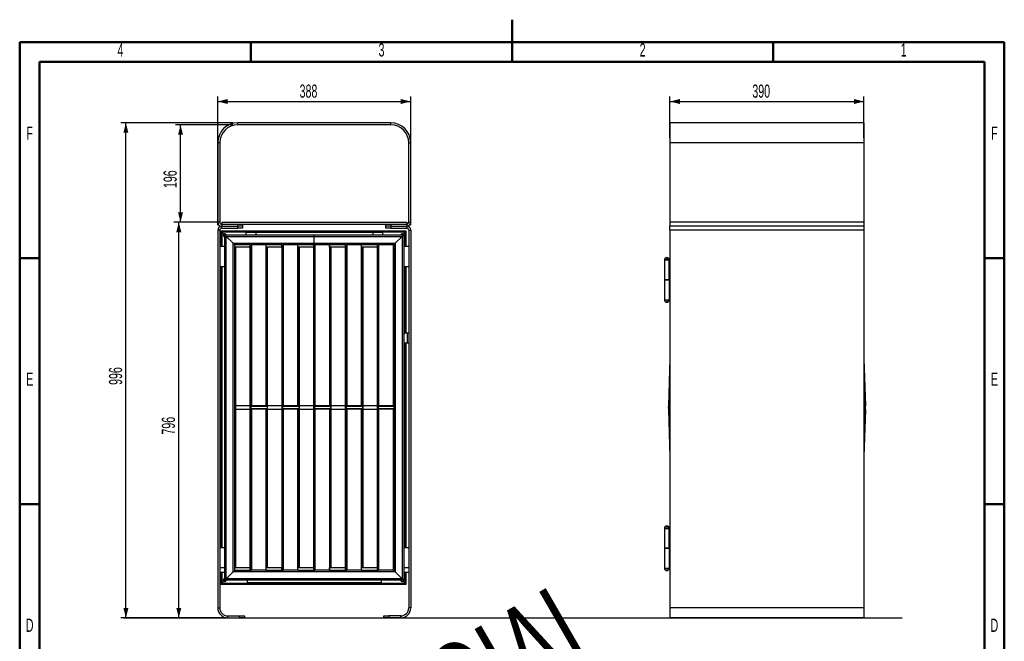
# Model space of a CAD drawing. Header units: millimetres. Extents: x 15 to 2085, y 15 to 2955.
# Tile 4 of 4: x 60 to 2040, y 1704 to 2955. Entities that reach past the tile are written whole.
import ezdxf

# ---------------------------------------------------------------- set-up
doc = ezdxf.new("R2010")
doc.units = ezdxf.units.MM
doc.header["$LTSCALE"] = 10
doc.layers.add('FORMAT', color=7, linetype='Continuous')
doc.styles.add('SLDTEXTSTYLE0', font='TXT', dxfattribs={"width": 0.605})
doc.dimstyles.new('SLDDIMSTYLE0', dxfattribs={"dimtxt": 25.683187, "dimasz": 20, "dimexe": 0, "dimexo": 0.0625, "dimgap": 6.420797, "dimtad": 1, "dimrnd": 1e-09, "dimzin": 12, "dimdsep": 46, "dimtxsty": 'SLDTEXTSTYLE0', "dimsah": 1, "dimcen": 0.09, "dimadec": 0, "dimazin": 3, "dimtfac": 1, "dimtofl": 0, "dimtmove": 0, "dimatfit": 3, "dimfxl": 1, "dimfrac": 2, "dimtolj": 1, "dimtzin": 12, "dimarcsym": 0})

# ---------------------------------------------------------------- blocks, each defined once
blk = doc.blocks.new('_D')
at = {"layer": 'FORMAT'}
for p, q in [((488.4, 2747.5), (263.7, 2747.5)), ((273.6, 1751.5), (273.6, 2747.5)), ((468.4, 1751.5), (263.7, 1751.5))]:
    blk.add_line(p, q, dxfattribs=at)
for points in [[(273.6, 2747.5), (268.6, 2727.5), (278.6, 2727.5)], [(273.6, 1751.5), (278.6, 1771.5), (268.6, 1771.5)]]:
    blk.add_solid(points, dxfattribs=at)
at = {"layer": 'FORMAT', "insert": (239.5, 2220.2), "char_height": 26.46, "attachment_point": 1, "rotation": 90, "style": 'SLDTEXTSTYLE0'}
blk.add_mtext('996', dxfattribs=at)
blk = doc.blocks.new('_D_1')
at = {"layer": 'FORMAT'}
for p, q in [((456.4, 2547.5), (370, 2547.5)), ((379.9, 1751.5), (379.9, 2547.5)), ((468.4, 1751.5), (370, 1751.5))]:
    blk.add_line(p, q, dxfattribs=at)
for points in [[(379.9, 2547.5), (374.9, 2527.5), (384.9, 2527.5)], [(379.9, 1751.5), (384.9, 1771.5), (374.9, 1771.5)]]:
    blk.add_solid(points, dxfattribs=at)
at = {"layer": 'FORMAT', "insert": (345.8, 2120.2), "char_height": 26.46, "attachment_point": 1, "rotation": 90, "style": 'SLDTEXTSTYLE0'}
blk.add_mtext('796', dxfattribs=at)
blk = doc.blocks.new('_D_2')
at = {"layer": 'FORMAT'}
for p, q in [((488.4, 2743.5), (373.5, 2743.5)), ((383.4, 2547.5), (383.4, 2743.5)), ((456.4, 2547.5), (373.5, 2547.5))]:
    blk.add_line(p, q, dxfattribs=at)
for points in [[(383.4, 2743.5), (378.4, 2723.5), (388.4, 2723.5)], [(383.4, 2547.5), (388.4, 2567.5), (378.4, 2567.5)]]:
    blk.add_solid(points, dxfattribs=at)
at = {"layer": 'FORMAT', "insert": (349.3, 2616.2), "char_height": 26.46, "attachment_point": 1, "rotation": 90, "style": 'SLDTEXTSTYLE0'}
blk.add_mtext('196', dxfattribs=at)
blk = doc.blocks.new('_D_3')
at = {"layer": 'FORMAT'}
for p, q in [((458.3, 2541.5), (458.3, 2800.3)), ((846.3, 2541.5), (846.3, 2800.3)), ((458.3, 2790.4), (846.3, 2790.4))]:
    blk.add_line(p, q, dxfattribs=at)
for points in [[(458.3, 2790.4), (478.3, 2785.4), (478.3, 2795.4)], [(846.3, 2790.4), (826.3, 2795.4), (826.3, 2785.4)]]:
    blk.add_solid(points, dxfattribs=at)
at = {"layer": 'FORMAT', "insert": (622.9, 2824.5), "char_height": 26.46, "attachment_point": 1, "style": 'SLDTEXTSTYLE0'}
blk.add_mtext('388', dxfattribs=at)
blk = doc.blocks.new('_D_4')
at = {"layer": 'FORMAT'}
for p, q in [((1367.7, 2717.5), (1367.7, 2800.3)), ((1757.7, 2717.5), (1757.7, 2800.3)), ((1367.7, 2790.4), (1757.7, 2790.4))]:
    blk.add_line(p, q, dxfattribs=at)
for points in [[(1367.7, 2790.4), (1387.7, 2785.4), (1387.7, 2795.4)], [(1757.7, 2790.4), (1737.7, 2795.4), (1737.7, 2785.4)]]:
    blk.add_solid(points, dxfattribs=at)
at = {"layer": 'FORMAT', "insert": (1533.3, 2824.5), "char_height": 26.46, "attachment_point": 1, "style": 'SLDTEXTSTYLE0'}
blk.add_mtext('390', dxfattribs=at)

msp = doc.modelspace()

# ---------------------------------------------------------------- linework, layer by layer
at = {"color": 7, "linetype": 'Continuous', "lineweight": 50}
for p, q in [((1050, 2955.01), (1050, 2869.99)), ((60, 60), (60, 2910)), ((60, 2910), (2040, 2910)), ((525, 2870), (525, 2910)), ((1050, 2870), (1050, 2910)), ((1575, 2870), (1575, 2910)), ((2040, 2910), (2040, 60)), ((100, 100), (100, 2870)), ((100, 2870), (2000, 2870)), ((2000, 2870), (2000, 100)), ((100, 2475), (60, 2475)), ((2000, 2475), (2040, 2475)), ((100, 1980), (60, 1980)), ((2000, 1980), (2040, 1980))]:
    msp.add_line(p, q, dxfattribs=at)
at = {"color": 7, "linetype": 'Continuous', "lineweight": 25}
for p, q in [((806.339, 2747.548), (498.339, 2747.548)), ((498.339, 2743.548), (498.339, 2747.548)), ((806.339, 2743.548), (498.339, 2743.548)), ((806.339, 2743.548), (806.339, 2747.548)), ((1757.72, 2747.548), (1367.72, 2747.548)), ((1367.72, 2747.548), (1367.72, 2707.548)), ((1757.72, 2747.548), (1757.72, 2707.548)), ((458.339, 2707.548), (458.339, 2547.548)), ((462.339, 2707.548), (458.339, 2707.548)), ((462.339, 2707.548), (462.339, 2547.548)), ((842.339, 2547.548), (842.339, 2707.548)), ((842.339, 2707.548), (846.339, 2707.548)), ((846.339, 2547.548), (846.339, 2707.548)), ((1757.72, 2707.548), (1367.72, 2707.548)), ((1367.72, 2707.548), (1367.72, 2547.548)), ((1757.72, 2707.548), (1757.72, 2547.548)), ((462.339, 2547.548), (458.339, 2547.548)), ((466.339, 2547.548), (838.339, 2547.548)), ((466.339, 2547.548), (466.339, 2543.548)), ((466.339, 2543.548), (498.339, 2543.548)), ((466.339, 2543.548), (466.339, 2539.548)), ((466.339, 2543.548), (838.339, 2543.548)), ((466.339, 2539.548), (498.339, 2539.548)), ((466.339, 2535.548), (466.339, 2539.548)), ((466.339, 2535.548), (498.339, 2535.548)), ((498.339, 2539.548), (498.339, 2543.548)), ((508.339, 2539.548), (498.339, 2539.548)), ((498.339, 2535.548), (498.339, 2539.548)), ((508.339, 2535.548), (498.339, 2535.548)), ((508.339, 2543.548), (508.339, 2539.548)), ((508.339, 2539.548), (508.339, 2535.548)), ((796.339, 2539.548), (796.339, 2543.548)), ((806.339, 2539.548), (796.339, 2539.548)), ((796.339, 2535.548), (796.339, 2539.548)), ((806.339, 2535.548), (796.339, 2535.548)), ((806.339, 2543.548), (806.339, 2539.548)), ((806.339, 2543.548), (838.339, 2543.548)), ((806.339, 2539.548), (838.339, 2539.548)), ((806.339, 2539.548), (806.339, 2535.548)), ((806.339, 2535.548), (838.339, 2535.548)), ((838.339, 2547.548), (838.339, 2543.548)), ((838.339, 2543.548), (838.339, 2539.548)), ((838.339, 2535.548), (838.339, 2539.548)), ((842.339, 2547.548), (846.339, 2547.548)), ((1757.72, 2547.548), (1367.72, 2547.548)), ((1367.72, 2547.548), (1367.72, 2539.548)), ((1757.72, 2539.548), (1367.72, 2539.548)), ((1367.72, 2531.548), (1367.72, 2539.548)), ((1757.72, 2547.548), (1757.72, 2539.548)), ((1757.72, 2539.548), (1757.72, 2531.548)), ((462.339, 2531.548), (458.339, 2531.548)), ((458.339, 2531.548), (458.339, 1771.548)), ((462.339, 2531.548), (462.339, 1771.548)), ((466.339, 2527.548), (464.339, 2529.548)), ((837.339, 2529.548), (464.339, 2529.548)), ((464.339, 2529.548), (464.339, 2498.548)), ((470.218, 2523.67), (466.339, 2527.548)), ((514.839, 2527.548), (466.339, 2527.548)), ((466.339, 2527.548), (466.339, 2498.548)), ((470.839, 2522.048), (470.839, 2518.95)), ((472.339, 2520.548), (470.839, 2522.048)), ((472.339, 2522.048), (470.839, 2522.048)), ((472.339, 2522.048), (652.339, 2522.048)), ((472.339, 2522.048), (475.339, 2519.048)), ((472.339, 1827.048), (472.339, 2522.048)), ((475.339, 2519.048), (489.339, 2505.048)), ((475.339, 1830.048), (475.339, 2519.048)), ((475.339, 2519.048), (652.339, 2519.048)), ((514.839, 2527.548), (514.839, 2522.048)), ((514.839, 2527.548), (534.839, 2527.548)), ((534.839, 2527.548), (769.839, 2527.548)), ((534.839, 2527.548), (534.839, 2522.048)), ((652.339, 2519.048), (652.339, 2522.048)), ((652.339, 2522.048), (832.339, 2522.048)), ((652.339, 2505.048), (652.339, 2519.048)), ((652.339, 2519.048), (829.339, 2519.048)), ((769.839, 2527.548), (789.839, 2527.548)), ((769.839, 2527.548), (769.839, 2522.048)), ((789.839, 2527.548), (789.839, 2522.048)), ((835.339, 2527.548), (789.839, 2527.548)), ((829.339, 2519.048), (815.339, 2505.048)), ((832.339, 2522.048), (829.339, 2519.048)), ((829.339, 2519.048), (829.339, 1830.048)), ((831.461, 2523.67), (835.339, 2527.548)), ((832.339, 2522.048), (832.339, 1827.048)), ((835.339, 2527.548), (837.339, 2529.548)), ((835.339, 2498.548), (835.339, 2527.548)), ((837.339, 2498.548), (837.339, 2529.548)), ((842.339, 2531.548), (842.339, 1771.548)), ((842.339, 2531.548), (846.339, 2531.548)), ((846.339, 2531.548), (846.339, 1771.548)), ((1757.72, 2531.548), (1367.72, 2531.548)), ((1367.72, 2531.548), (1367.72, 1771.548)), ((1757.72, 2531.548), (1757.72, 1771.548)), ((472.339, 2498.548), (462.339, 2498.548)), ((489.339, 1844.048), (489.339, 2505.048)), ((489.339, 2505.048), (492.339, 2502.048)), ((489.339, 2505.048), (652.339, 2505.048)), ((492.339, 2497.048), (492.339, 2502.048)), ((523.339, 2502.048), (492.339, 2502.048)), ((523.339, 2497.048), (492.339, 2497.048)), ((492.339, 2177.048), (492.339, 2497.048)), ((493.339, 2497.048), (493.339, 2178.038)), ((493.839, 2497.048), (493.839, 2178.038)), ((522.839, 2497.048), (522.839, 2178.038)), ((523.339, 2497.048), (523.339, 2502.048)), ((523.339, 2502.048), (525.339, 2502.048)), ((525.339, 2497.048), (523.339, 2497.048)), ((523.339, 2497.048), (523.339, 2178.038)), ((525.339, 2502.048), (525.339, 2178.038)), ((525.839, 2502.048), (525.339, 2502.048)), ((554.839, 2502.048), (525.839, 2502.048)), ((525.839, 2502.048), (525.839, 2178.038)), ((554.839, 2502.048), (554.839, 2178.038)), ((555.339, 2502.048), (554.839, 2502.048)), ((555.339, 2497.048), (555.339, 2502.048)), ((587.339, 2502.048), (555.339, 2502.048)), ((587.339, 2497.048), (555.339, 2497.048)), ((555.339, 2497.048), (555.339, 2178.038)), ((557.339, 2497.048), (557.339, 2178.038)), ((557.839, 2497.048), (557.839, 2178.038)), ((586.839, 2497.048), (586.839, 2178.038)), ((587.339, 2497.048), (587.339, 2502.048)), ((587.339, 2502.048), (589.339, 2502.048)), ((589.339, 2497.048), (587.339, 2497.048)), ((587.339, 2497.048), (587.339, 2178.038)), ((589.339, 2502.048), (589.339, 2178.038)), ((589.839, 2502.048), (589.339, 2502.048)), ((589.839, 2502.048), (589.839, 2178.038)), ((618.839, 2502.048), (589.839, 2502.048)), ((618.839, 2502.048), (618.839, 2178.038)), ((619.339, 2502.048), (618.839, 2502.048)), ((619.339, 2497.048), (619.339, 2502.048)), ((651.339, 2502.048), (619.339, 2502.048)), ((651.339, 2497.048), (619.339, 2497.048)), ((619.339, 2497.048), (619.339, 2178.038)), ((621.339, 2497.048), (621.339, 2178.038)), ((621.839, 2497.048), (621.839, 2178.038)), ((650.839, 2497.048), (650.839, 2178.038)), ((651.339, 2497.048), (651.339, 2502.048)), ((651.339, 2502.048), (652.339, 2502.048)), ((653.339, 2497.048), (651.339, 2497.048)), ((651.339, 2497.048), (651.339, 2178.038)), ((652.339, 2502.048), (652.339, 2505.048)), ((652.339, 2505.048), (815.339, 2505.048)), ((652.339, 2502.048), (653.339, 2502.048)), ((653.339, 2502.048), (653.339, 2178.038)), ((653.839, 2502.048), (653.339, 2502.048)), ((653.839, 2502.048), (653.839, 2178.038)), ((682.839, 2502.048), (653.839, 2502.048)), ((682.839, 2502.048), (682.839, 2178.038)), ((683.339, 2502.048), (682.839, 2502.048)), ((683.339, 2497.048), (683.339, 2502.048)), ((715.339, 2502.048), (683.339, 2502.048)), ((715.339, 2497.048), (683.339, 2497.048)), ((683.339, 2497.048), (683.339, 2178.038)), ((685.339, 2497.048), (685.339, 2178.038)), ((685.839, 2497.048), (685.839, 2178.038)), ((714.839, 2497.048), (714.839, 2178.038)), ((715.339, 2497.048), (715.339, 2502.048)), ((715.339, 2502.048), (717.339, 2502.048)), ((717.339, 2497.048), (715.339, 2497.048)), ((715.339, 2497.048), (715.339, 2178.038)), ((717.339, 2502.048), (717.339, 2178.038)), ((717.839, 2502.048), (717.339, 2502.048)), ((717.839, 2502.048), (717.839, 2178.038)), ((746.839, 2502.048), (717.839, 2502.048)), ((746.839, 2502.048), (746.839, 2178.038)), ((747.339, 2502.048), (746.839, 2502.048)), ((747.339, 2497.048), (747.339, 2502.048)), ((779.339, 2502.048), (747.339, 2502.048)), ((779.339, 2497.048), (747.339, 2497.048)), ((747.339, 2497.048), (747.339, 2178.038)), ((749.339, 2497.048), (749.339, 2178.038)), ((749.839, 2497.048), (749.839, 2178.038)), ((778.839, 2497.048), (778.839, 2178.038)), ((779.339, 2497.048), (779.339, 2502.048)), ((779.339, 2502.048), (781.339, 2502.048)), ((781.339, 2497.048), (779.339, 2497.048)), ((779.339, 2497.048), (779.339, 2178.038)), ((781.339, 2502.048), (781.339, 2178.038)), ((781.839, 2502.048), (781.339, 2502.048)), ((810.839, 2502.048), (781.839, 2502.048)), ((781.839, 2502.048), (781.839, 2178.038)), ((810.839, 2502.048), (810.839, 2178.038)), ((811.339, 2502.048), (810.839, 2502.048)), ((811.339, 2502.048), (811.339, 2178.038)), ((811.339, 2502.048), (812.339, 2502.048)), ((812.339, 2497.048), (811.339, 2497.048)), ((815.339, 2505.048), (812.339, 2502.048)), ((812.339, 2502.048), (812.339, 1847.048)), ((815.339, 2505.048), (815.339, 1844.048)), ((842.339, 2498.548), (832.339, 2498.548)), ((651.839, 2484.947), (651.839, 2468.15)), ((652.339, 2484.658), (652.339, 2468.439)), ((1361.4, 2476.548), (1361.4, 2471.548)), ((462.339, 2458.548), (472.339, 2458.548)), ((464.339, 2458.548), (464.339, 1892.548)), ((466.339, 2458.548), (466.339, 1892.548)), ((492.339, 2458.548), (493.339, 2458.548)), ((523.339, 2458.548), (525.339, 2458.548)), ((555.339, 2458.548), (557.339, 2458.548)), ((587.339, 2458.548), (589.339, 2458.548)), ((619.339, 2458.548), (621.339, 2458.548)), ((619.339, 2457.548), (621.339, 2457.548)), ((619.839, 2458.548), (619.839, 2457.548)), ((620.339, 2458.548), (620.339, 2457.548)), ((651.339, 2458.548), (653.339, 2458.548)), ((651.339, 2457.548), (653.339, 2457.548)), ((651.839, 2458.548), (651.839, 2457.548)), ((652.339, 2458.548), (652.339, 2457.548)), ((683.339, 2458.548), (685.339, 2458.548)), ((683.339, 2457.548), (685.339, 2457.548)), ((683.839, 2458.548), (683.839, 2457.548)), ((684.339, 2458.548), (684.339, 2457.548)), ((715.339, 2458.548), (717.339, 2458.548)), ((747.339, 2458.548), (749.339, 2458.548)), ((779.339, 2458.548), (781.339, 2458.548)), ((811.339, 2458.548), (812.339, 2458.548)), ((832.339, 2458.548), (842.339, 2458.548)), ((835.339, 2324.548), (835.339, 2458.548)), ((837.339, 2324.548), (837.339, 2458.548)), ((1356.4, 2471.548), (1356.4, 2431.548)), ((1356.4, 2471.548), (1361.4, 2471.548)), ((1365.869, 2471.548), (1356.4, 2471.548)), ((1361.4, 2471.548), (1365.962, 2471.548)), ((1365.869, 2431.548), (1365.869, 2471.548)), ((1365.962, 2471.548), (1367.72, 2471.548)), ((464.339, 2431.548), (462.339, 2431.548)), ((1356.4, 2431.548), (1356.4, 2391.548)), ((1365.869, 2431.548), (1356.4, 2431.548)), ((1356.4, 2431.548), (1365.962, 2431.548)), ((1365.962, 2431.548), (1367.72, 2431.548)), ((1366.254, 2431.548), (1366.254, 2391.548)), ((462.339, 2391.548), (464.339, 2391.548)), ((1356.4, 2391.548), (1361.4, 2391.548)), ((1356.4, 2391.548), (1366.254, 2391.548)), ((1361.4, 2391.548), (1361.4, 2386.548)), ((1361.4, 2391.548), (1366.342, 2391.548)), ((1366.342, 2391.548), (1367.72, 2391.548)), ((811.339, 2328.133), (812.339, 2328.195)), ((839.339, 2324.548), (832.339, 2324.548)), ((842.339, 2324.548), (839.339, 2324.548)), ((839.339, 2324.548), (839.339, 2304.548)), ((811.339, 2316.079), (812.023, 2305.131)), ((812.023, 2305.131), (811.339, 2305.088)), ((812.023, 2305.131), (812.339, 2305.15)), ((832.339, 2304.548), (839.339, 2304.548)), ((835.339, 2174.548), (835.339, 2304.548)), ((837.339, 2174.548), (837.339, 2304.548)), ((839.339, 2304.548), (842.339, 2304.548)), ((1367.72, 2272.958), (1364.405, 2178.038)), ((1367.72, 2258.64), (1364.905, 2178.038)), ((1757.72, 2272.958), (1761.034, 2178.038)), ((1757.72, 2258.64), (1760.534, 2178.038)), ((1367.72, 2201.368), (1366.905, 2178.038)), ((1757.72, 2201.368), (1758.534, 2178.038)), ((493.839, 2178.038), (493.339, 2178.038)), ((493.339, 2178.038), (493.339, 2170.989)), ((493.839, 2178.038), (493.839, 2170.954)), ((522.839, 2178.038), (493.839, 2178.038)), ((523.339, 2178.038), (522.839, 2178.038)), ((522.839, 2178.038), (522.839, 2170.954)), ((523.339, 2178.038), (523.339, 2170.989)), ((525.839, 2178.038), (525.339, 2178.038)), ((525.339, 2178.038), (525.339, 2177.048)), ((554.839, 2178.038), (525.839, 2178.038)), ((525.839, 2178.038), (525.839, 2177.048)), ((555.339, 2178.038), (554.839, 2178.038)), ((554.839, 2178.038), (554.839, 2177.048)), ((555.339, 2178.038), (555.339, 2177.048)), ((557.839, 2178.038), (557.339, 2178.038)), ((557.339, 2178.038), (557.339, 2170.989)), ((557.839, 2178.038), (557.839, 2170.954)), ((586.839, 2178.038), (557.839, 2178.038)), ((587.339, 2178.038), (586.839, 2178.038)), ((586.839, 2178.038), (586.839, 2170.954)), ((587.339, 2178.038), (587.339, 2170.989)), ((589.839, 2178.038), (589.339, 2178.038)), ((589.339, 2178.038), (589.339, 2177.048)), ((618.839, 2178.038), (589.839, 2178.038)), ((589.839, 2178.038), (589.839, 2177.048)), ((619.339, 2178.038), (618.839, 2178.038)), ((618.839, 2178.038), (618.839, 2177.048)), ((619.339, 2178.038), (619.339, 2177.048)), ((621.839, 2178.038), (621.339, 2178.038)), ((621.339, 2178.038), (621.339, 2170.989)), ((621.839, 2178.038), (621.839, 2170.954)), ((650.839, 2178.038), (621.839, 2178.038)), ((651.339, 2178.038), (650.839, 2178.038)), ((650.839, 2178.038), (650.839, 2170.954)), ((651.339, 2178.038), (651.339, 2170.989)), ((653.839, 2178.038), (653.339, 2178.038)), ((653.339, 2178.038), (653.339, 2177.048)), ((682.839, 2178.038), (653.839, 2178.038)), ((653.839, 2178.038), (653.839, 2177.048)), ((683.339, 2178.038), (682.839, 2178.038)), ((682.839, 2178.038), (682.839, 2177.048)), ((683.339, 2178.038), (683.339, 2177.048)), ((685.839, 2178.038), (685.339, 2178.038)), ((685.339, 2178.038), (685.339, 2170.989)), ((685.839, 2178.038), (685.839, 2170.954)), ((714.839, 2178.038), (685.839, 2178.038)), ((715.339, 2178.038), (714.839, 2178.038)), ((714.839, 2178.038), (714.839, 2170.954)), ((715.339, 2178.038), (715.339, 2170.989)), ((717.839, 2178.038), (717.339, 2178.038)), ((717.339, 2178.038), (717.339, 2177.048)), ((746.839, 2178.038), (717.839, 2178.038)), ((717.839, 2178.038), (717.839, 2177.048)), ((747.339, 2178.038), (746.839, 2178.038)), ((746.839, 2178.038), (746.839, 2177.048)), ((747.339, 2178.038), (747.339, 2177.048)), ((749.839, 2178.038), (749.339, 2178.038)), ((749.339, 2178.038), (749.339, 2170.989)), ((749.839, 2178.038), (749.839, 2170.954)), ((778.839, 2178.038), (749.839, 2178.038)), ((779.339, 2178.038), (778.839, 2178.038)), ((778.839, 2178.038), (778.839, 2170.954)), ((779.339, 2178.038), (779.339, 2170.989)), ((781.839, 2178.038), (781.339, 2178.038)), ((781.339, 2178.038), (781.339, 2177.048)), ((810.839, 2178.038), (781.839, 2178.038)), ((781.839, 2178.038), (781.839, 2177.048)), ((811.339, 2178.038), (810.839, 2178.038)), ((810.839, 2178.038), (810.839, 2177.048)), ((811.339, 2178.038), (811.339, 2177.048)), ((1364.905, 2178.038), (1364.405, 2178.038)), ((1366.905, 2178.038), (1364.905, 2178.038)), ((1367.405, 2178.038), (1366.905, 2178.038)), ((1367.72, 2187.05), (1367.405, 2178.038)), ((1757.72, 2187.05), (1758.034, 2178.038)), ((1758.534, 2178.038), (1758.034, 2178.038)), ((1760.534, 2178.038), (1758.534, 2178.038)), ((1761.034, 2178.038), (1760.534, 2178.038)), ((492.339, 2172.048), (492.339, 2177.048)), ((493.339, 2177.048), (492.339, 2177.048)), ((493.339, 2172.048), (492.339, 2172.048)), ((492.339, 1852.048), (492.339, 2172.048)), ((493.339, 2170.989), (493.339, 1852.048)), ((522.839, 2170.954), (493.839, 2170.954)), ((493.839, 2170.954), (493.839, 1852.048)), ((522.839, 2170.954), (522.839, 1852.048)), ((525.339, 2177.048), (523.339, 2177.048)), ((525.339, 2172.048), (523.339, 2172.048)), ((523.339, 2170.989), (523.339, 1852.048)), ((525.339, 2172.048), (525.339, 2177.048)), ((557.339, 2177.048), (525.339, 2177.048)), ((557.339, 2172.048), (525.339, 2172.048)), ((525.339, 2172.048), (525.339, 2171.128)), ((525.339, 2171.128), (525.339, 1847.118)), ((525.839, 2172.048), (525.839, 2171.163)), ((525.839, 2171.163), (525.839, 1847.153)), ((554.839, 2171.163), (525.839, 2171.163)), ((554.839, 2172.048), (554.839, 2171.163)), ((554.839, 2171.163), (554.839, 1847.153)), ((555.339, 2172.048), (555.339, 2171.128)), ((555.339, 2171.128), (555.339, 1852.048)), ((557.339, 2170.989), (557.339, 1852.048)), ((586.839, 2170.954), (557.839, 2170.954)), ((557.839, 2170.954), (557.839, 1852.048)), ((586.839, 2170.954), (586.839, 1852.048)), ((589.339, 2177.048), (587.339, 2177.048)), ((589.339, 2172.048), (587.339, 2172.048)), ((587.339, 2170.989), (587.339, 1852.048)), ((589.339, 2172.048), (589.339, 2177.048)), ((621.339, 2177.048), (589.339, 2177.048)), ((621.339, 2172.048), (589.339, 2172.048)), ((589.339, 2172.048), (589.339, 2171.128)), ((589.339, 2171.128), (589.339, 1847.118)), ((589.839, 2172.048), (589.839, 2171.163)), ((589.839, 2171.163), (589.839, 1847.153)), ((618.839, 2171.163), (589.839, 2171.163)), ((618.839, 2172.048), (618.839, 2171.163)), ((618.839, 2171.163), (618.839, 1847.153)), ((619.339, 2172.048), (619.339, 2171.128)), ((619.339, 2171.128), (619.339, 1852.048)), ((621.339, 2170.989), (621.339, 1852.048)), ((650.839, 2170.954), (621.839, 2170.954)), ((621.839, 2170.954), (621.839, 1852.048)), ((650.839, 2170.954), (650.839, 1852.048)), ((653.339, 2177.048), (651.339, 2177.048)), ((653.339, 2172.048), (651.339, 2172.048)), ((651.339, 2170.989), (651.339, 1852.048)), ((653.339, 2172.048), (653.339, 2177.048)), ((685.339, 2177.048), (653.339, 2177.048)), ((685.339, 2172.048), (653.339, 2172.048)), ((653.339, 2172.048), (653.339, 2171.128)), ((653.339, 2171.128), (653.339, 1847.118)), ((653.839, 2172.048), (653.839, 2171.163)), ((653.839, 2171.163), (653.839, 1847.153)), ((682.839, 2171.163), (653.839, 2171.163)), ((682.839, 2172.048), (682.839, 2171.163)), ((682.839, 2171.163), (682.839, 1847.153)), ((683.339, 2172.048), (683.339, 2171.128)), ((683.339, 2171.128), (683.339, 1852.048)), ((685.339, 2170.989), (685.339, 1852.048)), ((714.839, 2170.954), (685.839, 2170.954)), ((685.839, 2170.954), (685.839, 1852.048)), ((714.839, 2170.954), (714.839, 1852.048)), ((717.339, 2177.048), (715.339, 2177.048)), ((717.339, 2172.048), (715.339, 2172.048)), ((715.339, 2170.989), (715.339, 1852.048)), ((717.339, 2172.048), (717.339, 2177.048)), ((749.339, 2177.048), (717.339, 2177.048)), ((749.339, 2172.048), (717.339, 2172.048)), ((717.339, 2172.048), (717.339, 2171.128)), ((717.339, 2171.128), (717.339, 1847.118)), ((717.839, 2172.048), (717.839, 2171.163)), ((717.839, 2171.163), (717.839, 1847.153)), ((746.839, 2171.163), (717.839, 2171.163)), ((746.839, 2172.048), (746.839, 2171.163)), ((746.839, 2171.163), (746.839, 1847.153)), ((747.339, 2172.048), (747.339, 2171.128)), ((747.339, 2171.128), (747.339, 1852.048)), ((749.339, 2170.989), (749.339, 1852.048)), ((778.839, 2170.954), (749.839, 2170.954)), ((749.839, 2170.954), (749.839, 1852.048)), ((778.839, 2170.954), (778.839, 1852.048)), ((781.339, 2177.048), (779.339, 2177.048)), ((781.339, 2172.048), (779.339, 2172.048)), ((779.339, 2170.989), (779.339, 1852.048)), ((781.339, 2172.048), (781.339, 2177.048)), ((812.339, 2177.048), (781.339, 2177.048)), ((812.339, 2172.048), (781.339, 2172.048)), ((781.339, 2172.048), (781.339, 2171.128)), ((781.339, 2171.128), (781.339, 1847.118)), ((781.839, 2172.048), (781.839, 2171.163)), ((810.839, 2171.163), (781.839, 2171.163)), ((781.839, 2171.163), (781.839, 1847.153)), ((810.839, 2172.048), (810.839, 2171.163)), ((810.839, 2171.163), (810.839, 1847.153)), ((811.339, 2172.048), (811.339, 2171.128)), ((811.339, 2171.128), (811.339, 1847.118)), ((835.339, 2174.548), (832.339, 2174.548)), ((837.339, 2174.548), (835.339, 2174.548)), ((835.339, 1892.548), (835.339, 2174.548)), ((837.339, 1892.548), (837.339, 2174.548)), ((1364.907, 2170.989), (1364.409, 2170.954)), ((1364.409, 2170.954), (1367.72, 2076.139)), ((1366.903, 2171.128), (1364.907, 2170.989)), ((1364.907, 2170.989), (1367.72, 2090.457)), ((1367.401, 2171.163), (1366.903, 2171.128)), ((1366.903, 2171.128), (1367.72, 2147.729)), ((1367.401, 2171.163), (1367.72, 2162.047)), ((1758.038, 2171.163), (1757.72, 2162.047)), ((1758.537, 2171.128), (1757.72, 2147.729)), ((1760.532, 2170.989), (1757.72, 2090.457)), ((1761.031, 2170.954), (1757.72, 2076.139)), ((1758.537, 2171.128), (1758.038, 2171.163)), ((1760.532, 2170.989), (1758.537, 2171.128)), ((1761.031, 2170.954), (1760.532, 2170.989)), ((464.339, 1931.548), (462.339, 1931.548)), ((1356.4, 1931.548), (1356.4, 1891.548)), ((1356.4, 1931.548), (1361.4, 1931.548)), ((1365.869, 1931.548), (1356.4, 1931.548)), ((1361.4, 1936.548), (1361.4, 1931.548)), ((1361.4, 1931.548), (1365.962, 1931.548)), ((1365.869, 1891.548), (1365.869, 1931.548)), ((1365.962, 1931.548), (1367.72, 1931.548)), ((472.339, 1892.548), (462.339, 1892.548)), ((493.339, 1892.548), (492.339, 1892.548)), ((525.339, 1892.548), (523.339, 1892.548)), ((557.339, 1892.548), (555.339, 1892.548)), ((589.339, 1892.548), (587.339, 1892.548)), ((621.339, 1892.548), (619.339, 1892.548)), ((653.339, 1892.548), (651.339, 1892.548)), ((685.339, 1892.548), (683.339, 1892.548)), ((717.339, 1892.548), (715.339, 1892.548)), ((749.339, 1892.548), (747.339, 1892.548)), ((781.339, 1892.548), (779.339, 1892.548)), ((812.339, 1892.548), (811.339, 1892.548)), ((842.339, 1892.548), (832.339, 1892.548)), ((1356.4, 1891.548), (1356.4, 1851.548)), ((1356.4, 1891.548), (1365.962, 1891.548)), ((1365.869, 1891.548), (1356.4, 1891.548)), ((1365.962, 1891.548), (1367.72, 1891.548)), ((1366.254, 1891.548), (1366.254, 1851.548)), ((462.339, 1852.548), (472.339, 1852.548)), ((472.339, 1842.548), (462.339, 1842.548)), ((464.339, 1842.548), (464.339, 1819.548)), ((466.339, 1842.548), (466.339, 1821.548)), ((475.339, 1830.048), (489.339, 1844.048)), ((489.339, 1844.048), (492.339, 1847.048)), ((815.339, 1844.048), (489.339, 1844.048)), ((492.339, 1852.548), (493.339, 1852.548)), ((492.339, 1847.048), (492.339, 1852.048)), ((523.339, 1852.048), (492.339, 1852.048)), ((523.339, 1847.048), (492.339, 1847.048)), ((523.339, 1852.548), (525.339, 1852.548)), ((523.339, 1847.048), (523.339, 1852.048)), ((525.339, 1852.048), (523.339, 1852.048)), ((525.339, 1847.048), (523.339, 1847.048)), ((525.339, 1847.118), (525.339, 1847.034)), ((554.839, 1847.153), (525.839, 1847.153)), ((555.339, 1852.548), (557.339, 1852.548)), ((555.339, 1847.048), (555.339, 1852.048)), ((587.339, 1852.048), (555.339, 1852.048)), ((587.339, 1847.048), (555.339, 1847.048)), ((555.339, 1847.034), (555.339, 1847.048)), ((587.339, 1852.548), (589.339, 1852.548)), ((587.339, 1847.048), (587.339, 1852.048)), ((589.339, 1852.048), (587.339, 1852.048)), ((589.339, 1847.048), (587.339, 1847.048)), ((589.339, 1847.118), (589.339, 1847.034)), ((618.839, 1847.153), (589.839, 1847.153)), ((619.339, 1852.548), (621.339, 1852.548)), ((619.339, 1847.048), (619.339, 1852.048)), ((651.339, 1852.048), (619.339, 1852.048)), ((651.339, 1847.048), (619.339, 1847.048)), ((619.339, 1847.034), (619.339, 1847.048)), ((651.339, 1852.548), (653.339, 1852.548)), ((651.339, 1847.048), (651.339, 1852.048)), ((653.339, 1852.048), (651.339, 1852.048)), ((653.339, 1847.048), (651.339, 1847.048)), ((653.339, 1847.118), (653.339, 1847.034)), ((682.839, 1847.153), (653.839, 1847.153)), ((683.339, 1852.548), (685.339, 1852.548)), ((683.339, 1847.048), (683.339, 1852.048)), ((715.339, 1852.048), (683.339, 1852.048)), ((715.339, 1847.048), (683.339, 1847.048)), ((683.339, 1847.034), (683.339, 1847.048)), ((715.339, 1852.548), (717.339, 1852.548)), ((715.339, 1847.048), (715.339, 1852.048)), ((717.339, 1852.048), (715.339, 1852.048)), ((717.339, 1847.048), (715.339, 1847.048)), ((717.339, 1847.118), (717.339, 1847.034)), ((746.839, 1847.153), (717.839, 1847.153)), ((747.339, 1852.548), (749.339, 1852.548)), ((747.339, 1847.048), (747.339, 1852.048)), ((779.339, 1852.048), (747.339, 1852.048)), ((779.339, 1847.048), (747.339, 1847.048)), ((747.339, 1847.034), (747.339, 1847.048)), ((779.339, 1852.548), (781.339, 1852.548)), ((779.339, 1847.048), (779.339, 1852.048)), ((781.339, 1852.048), (779.339, 1852.048)), ((781.339, 1847.048), (779.339, 1847.048)), ((781.339, 1847.118), (781.339, 1847.034)), ((810.839, 1847.153), (781.839, 1847.153)), ((811.339, 1852.548), (812.339, 1852.548)), ((812.339, 1852.048), (811.339, 1852.048)), ((811.339, 1847.034), (811.339, 1847.118)), ((812.339, 1847.048), (811.339, 1847.048)), ((815.339, 1844.048), (812.339, 1847.048)), ((829.339, 1830.048), (815.339, 1844.048)), ((832.339, 1852.548), (842.339, 1852.548)), ((842.339, 1842.548), (832.339, 1842.548)), ((835.339, 1821.548), (835.339, 1842.548)), ((837.339, 1819.548), (837.339, 1842.548)), ((1356.4, 1851.548), (1361.4, 1851.548)), ((1356.4, 1851.548), (1366.254, 1851.548)), ((1361.4, 1851.548), (1361.4, 1846.548)), ((1361.4, 1851.548), (1366.342, 1851.548)), ((1366.4, 1851.548), (1367.72, 1851.548)), ((470.218, 1825.427), (466.339, 1821.548)), ((470.839, 1830.147), (470.839, 1827.048)), ((472.339, 1828.548), (470.839, 1827.048)), ((470.839, 1827.048), (472.339, 1827.048)), ((472.339, 1827.048), (475.339, 1830.048)), ((832.339, 1827.048), (472.339, 1827.048)), ((829.339, 1830.048), (475.339, 1830.048)), ((517.339, 1827.048), (517.339, 1822.548)), ((517.339, 1822.548), (787.339, 1822.548)), ((787.339, 1822.548), (787.339, 1827.048)), ((832.339, 1827.048), (829.339, 1830.048)), ((831.461, 1825.427), (835.339, 1821.548)), ((466.339, 1821.548), (464.339, 1819.548)), ((464.339, 1819.548), (837.339, 1819.548)), ((466.339, 1821.548), (835.339, 1821.548)), ((835.339, 1821.548), (837.339, 1819.548)), ((458.339, 1771.548), (462.339, 1771.548)), ((846.339, 1771.548), (842.339, 1771.548)), ((1757.72, 1771.548), (1367.72, 1771.548)), ((1367.72, 1771.548), (1367.72, 1751.548)), ((1757.72, 1771.548), (1757.72, 1751.548)), ((478.339, 1751.548), (478.339, 1755.548)), ((478.339, 1755.548), (502.339, 1755.548)), ((478.339, 1751.548), (502.339, 1751.548)), ((502.339, 1751.548), (502.339, 1755.548)), ((502.339, 1755.548), (512.339, 1755.548)), ((512.339, 1751.548), (502.339, 1751.548)), ((512.339, 1755.548), (512.339, 1751.548)), ((792.339, 1751.548), (792.339, 1755.548)), ((792.339, 1755.548), (802.339, 1755.548)), ((802.339, 1751.548), (792.339, 1751.548)), ((802.339, 1755.548), (802.339, 1751.548)), ((826.339, 1755.548), (802.339, 1755.548)), ((826.339, 1751.548), (802.339, 1751.548)), ((826.339, 1751.548), (826.339, 1755.548)), ((1757.72, 1751.548), (1367.72, 1751.548))]:
    msp.add_line(p, q, dxfattribs=at)
at = {"color": 7, "linetype": 'Continuous', "lineweight": 25, "flags": 128}
for points in [[(831.461, 2523.67), (832.058, 2522.816), (832.297, 2522.048)], [(462.339, 2386.65), (462.364, 2386.645), (463.339, 2386.548)], [(464.339, 2386.65), (464.315, 2386.645), (463.339, 2386.548)], [(463.339, 1936.548), (462.364, 1936.452), (462.339, 1936.447)], [(463.339, 1936.548), (464.315, 1936.452), (464.339, 1936.447)], [(831.461, 1825.427), (832.058, 1826.281), (832.297, 1827.048)]]:
    msp.add_lwpolyline(points, dxfattribs=at)
at = {"color": 7, "linetype": 'Continuous', "lineweight": 25}
for centre, radius, start, end in [((498.339, 2707.548), 40, 90, 180), ((498.339, 2707.548), 36, 90, 180), ((806.339, 2707.548), 40, 0, 90), ((806.339, 2707.548), 36, 0, 90), ((466.339, 2547.548), 8, 180, 270), ((466.339, 2531.548), 8, 90, 180), ((466.339, 2547.548), 4, 180, 270), ((466.339, 2531.548), 4, 90, 180), ((838.339, 2547.548), 4, 270, 0), ((838.339, 2547.548), 8, 270, 0), ((838.339, 2531.548), 8, 0, 90), ((838.339, 2531.548), 4, 0, 90), ((472.339, 2521.548), 3, 135, 270), ((472.339, 2521.548), 3, 9.594068, 135), ((829.339, 2521.548), 3, 45, 170.405932), ((652.339, 2483.048), 6.5, 81.150117, 98.849883), ((649.339, 2480.048), 5.5, 43.341758, 68.676314), ((1361.4, 2471.548), 5, 90, 180), ((1361.4, 2471.548), 5, 0, 90), ((649.339, 2473.048), 5.5, 291.323686, 316.658242), ((652.339, 2474.048), 6.5, 261.150117, 278.849883), ((1361.4, 2391.548), 5, 180, 270), ((1361.4, 2391.548), 5, 270, 0), ((809.768, 2316.512), 23.542, 343.495811, 16.504189), ((1465.844, 2174.548), 101.499, 178.029551, 182.029551), ((1465.844, 2174.548), 100.999, 178.019798, 182.019798), ((1465.844, 2174.548), 99.001, 177.979802, 181.979802), ((1465.844, 2174.548), 98.501, 177.96955, 181.96955), ((1659.595, 2174.548), 98.501, 358.03045, 2.03045), ((1659.595, 2174.548), 99.001, 358.020198, 2.020198), ((1659.595, 2174.548), 100.999, 357.980202, 1.980202), ((1659.595, 2174.548), 101.499, 357.970449, 1.970449), ((493.715, 2172.772), 1.822, 258.105446, 273.913979), ((522.964, 2172.772), 1.822, 266.086021, 281.894554), ((525.715, 2169.345), 1.822, 86.086021, 101.894554), ((554.964, 2169.345), 1.822, 78.105446, 93.913979), ((557.715, 2172.772), 1.822, 258.105446, 273.913979), ((586.964, 2172.772), 1.822, 266.086021, 281.894554), ((589.715, 2169.345), 1.822, 86.086021, 101.894554), ((618.964, 2169.345), 1.822, 78.105446, 93.913979), ((621.715, 2172.772), 1.822, 258.105446, 273.913979), ((650.964, 2172.772), 1.822, 266.086021, 281.894554), ((653.715, 2169.345), 1.822, 86.086021, 101.894554), ((682.964, 2169.345), 1.822, 78.105446, 93.913979), ((685.715, 2172.772), 1.822, 258.105446, 273.913979), ((714.964, 2172.772), 1.822, 266.086021, 281.894554), ((717.715, 2169.345), 1.822, 86.086021, 101.894554), ((746.964, 2169.345), 1.822, 78.105446, 93.913979), ((749.715, 2172.772), 1.822, 258.105446, 273.913979), ((778.964, 2172.772), 1.822, 266.086021, 281.894554), ((781.715, 2169.345), 1.822, 86.086021, 101.894554), ((810.964, 2169.345), 1.822, 78.105446, 93.913979), ((1361.4, 1931.548), 5, 90, 180), ((1361.4, 1931.548), 5, 0, 90), ((652.339, 1880.048), 6.5, 81.150117, 98.849883), ((652.339, 1871.048), 6.5, 261.150117, 278.849883), ((525.715, 1845.335), 1.822, 86.086021, 101.894554), ((554.964, 1845.335), 1.822, 78.105446, 93.913979), ((589.715, 1845.335), 1.822, 86.086021, 101.894554), ((618.964, 1845.335), 1.822, 78.105446, 93.913979), ((653.715, 1845.335), 1.822, 86.086021, 101.894554), ((682.964, 1845.335), 1.822, 78.105446, 93.913979), ((717.715, 1845.335), 1.822, 86.086021, 101.894554), ((746.964, 1845.335), 1.822, 78.105446, 93.913979), ((781.715, 1845.335), 1.822, 86.086021, 101.894554), ((810.964, 1845.335), 1.822, 78.105446, 93.913979), ((1361.4, 1851.548), 5, 180, 270), ((1361.4, 1851.548), 5, 270, 0), ((472.339, 1827.548), 3, 90, 225), ((472.339, 1827.548), 3, 225, 350.405932), ((829.339, 1827.548), 3, 189.594068, 315), ((478.339, 1771.548), 20, 180, 270), ((478.339, 1771.548), 16, 180, 270), ((826.339, 1771.548), 16, 270, 0), ((826.339, 1771.548), 20, 270, 0)]:
    msp.add_arc(centre, radius, start, end, dxfattribs=at)
at = {"layer": 'FORMAT'}
msp.add_line((269.428, 1751.548), (1834.477, 1751.548), dxfattribs=at)

# ---------------------------------------------------------------- texts
at = {"color": 7, "linetype": 'Continuous', "lineweight": 0, "char_height": 26.458, "attachment_point": 2, "style": 'SLDTEXTSTYLE0'}
for s, insert in [('4', (262.622, 2907.368)), ('3', (787.622, 2907.368)), ('2', (1312.622, 2907.368)), ('1', (1837.622, 2907.368)), ('F', (79.969, 2739.868)), ('F', (2019.969, 2739.868)), ('E', (80.23, 2244.868)), ('E', (2020.23, 2244.868)), ('D', (80.077, 1749.868)), ('D', (2020.077, 1749.868))]:
    msp.add_mtext(s, dxfattribs=dict(at, insert=insert))
at = {"layer": 'FORMAT', "insert": (228.358, 1297.856), "char_height": 198.4375, "attachment_point": 1, "rotation": 30, "style": 'SLDTEXTSTYLE0'}
msp.add_mtext('COMMERCIAL', dxfattribs=at)

# ---------------------------------------------------------------- dimensions: what is measured, and where the dimension line sits
at = {"layer": 'FORMAT'}
for base, p1, p2, picture, middle in [((846.339, 2790.376), (458.339, 2531.548), (846.339, 2531.548), '_D_3', (652.339, 2790.376)), ((1757.72, 2790.415), (1367.72, 2707.548), (1757.72, 2707.548), '_D_4', (1562.72, 2790.415))]:
    dim = msp.add_linear_dim(base=base, p1=p1, p2=p2, dimstyle='SLDDIMSTYLE0', dxfattribs=at)
    dim.commit()
    dim.dimension.update_dxf_attribs({"geometry": picture, "text_midpoint": middle, "dimtype": 160})
for base, p1, p2, picture, middle in [((273.616, 2747.548), (478.339, 1751.548), (498.339, 2747.548), '_D', (273.616, 2249.548)), ((383.372, 2743.548), (466.339, 2547.548), (498.339, 2743.548), '_D_2', (383.372, 2645.548)), ((379.893, 2547.548), (478.339, 1751.548), (466.339, 2547.548), '_D_1', (379.893, 2149.548))]:
    dim = msp.add_linear_dim(base=base, p1=p1, p2=p2, angle=90, dimstyle='SLDDIMSTYLE0', dxfattribs=at)
    dim.commit()
    dim.dimension.update_dxf_attribs({"geometry": picture, "text_midpoint": middle, "dimtype": 160})

doc.saveas('drawing.dxf')
